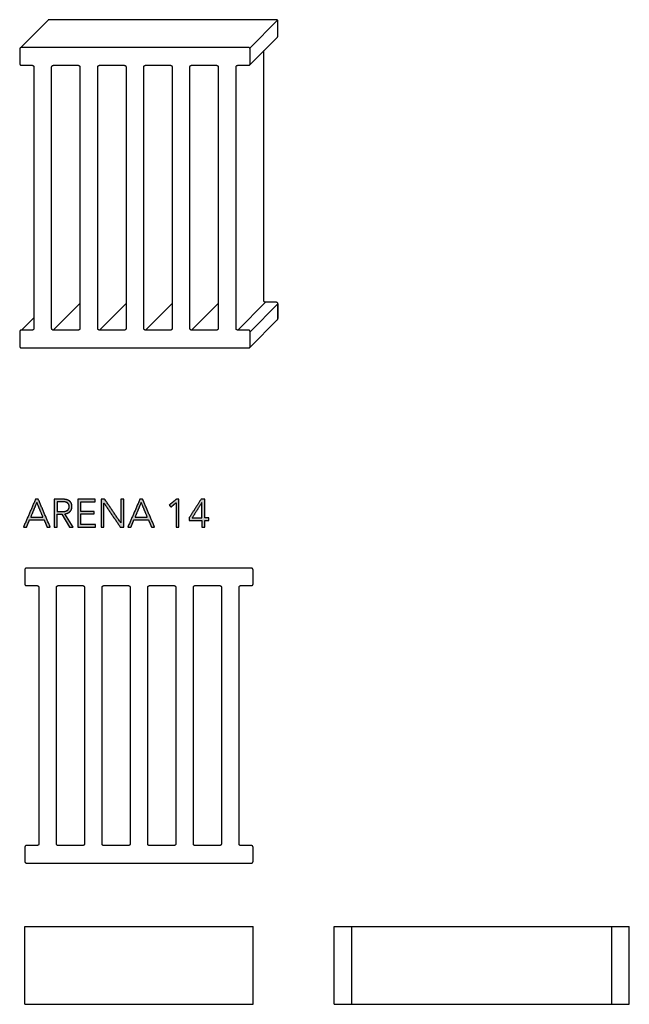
# Model space of a CAD drawing. Header units: millimetres. Extents: x 22718 to 26935, y -10434 to -9311.
# Tile 1 of 11: x 22718 to 23266, y -10434 to -9549. Entities that reach past the tile are written whole.
import ezdxf

# ---------------------------------------------------------------- set-up
doc = ezdxf.new("R2010")
doc.units = ezdxf.units.MM
for name, color, linetype, true_color in [('CERAMICA_FERRES', 7, 'Continuous', 0x000000), ('COTES_PLANOLS$Visible$Curves$Default', 7, 'Continuous', 0x000000), ('Default', 7, 'Continuous', 0x000000)]:
    doc.layers.add(name, color=color, linetype=linetype, true_color=true_color)

msp = doc.modelspace()

# ---------------------------------------------------------------- hatches: boundary and pattern name
at = {"layer": 'CERAMICA_FERRES'}
h = msp.add_hatch(color=256, dxfattribs=at)
h.paths.add_polyline_path([(22724.33, -10004.69), (22727.04, -9998.12), (22739.97, -9998.12), (22742.72, -10004.69), (22745.55, -10004.69), (22734.81, -9979.69), (22732.34, -9979.69), (22721.54, -10004.69)], flags=0)
h.paths.add_polyline_path([(22728, -9995.79), (22739.01, -9995.79), (22733.51, -9982.51)], flags=0)
h = msp.add_hatch(color=256, dxfattribs=at)
h.paths.add_polyline_path([(22756.56, -9979.69), (22749.22, -9979.69), (22749.22, -10004.69), (22751.76, -10004.69), (22751.76, -9993), (22756, -9993), (22762.92, -10004.69), (22766.03, -10004.69), (22758.72, -9992.79), (22759.06, -9992.75), (22759.23, -9992.72), (22759.39, -9992.7), (22759.56, -9992.67), (22759.72, -9992.63), (22759.88, -9992.6), (22760.04, -9992.56), (22760.2, -9992.52), (22760.36, -9992.47), (22760.51, -9992.43), (22760.66, -9992.38), (22760.82, -9992.33), (22760.97, -9992.27), (22761.11, -9992.21), (22761.26, -9992.15), (22761.41, -9992.09), (22761.55, -9992.02), (22761.69, -9991.96), (22761.82, -9991.89), (22761.96, -9991.81), (22762.09, -9991.74), (22762.22, -9991.66), (22762.35, -9991.57), (22762.47, -9991.49), (22762.59, -9991.4), (22762.71, -9991.31), (22762.83, -9991.22), (22762.94, -9991.13), (22763.06, -9991.03), (22763.17, -9990.93), (22763.27, -9990.83), (22763.38, -9990.72), (22763.48, -9990.62), (22763.58, -9990.51), (22763.68, -9990.4), (22763.77, -9990.28), (22763.86, -9990.16), (22763.95, -9990.05), (22764.03, -9989.92), (22764.12, -9989.8), (22764.19, -9989.67), (22764.27, -9989.55), (22764.35, -9989.42), (22764.42, -9989.28), (22764.49, -9989.15), (22764.55, -9989.01), (22764.62, -9988.87), (22764.68, -9988.73), (22764.73, -9988.58), (22764.78, -9988.44), (22764.83, -9988.29), (22764.88, -9988.14), (22764.92, -9987.99), (22764.95, -9987.83), (22764.99, -9987.68), (22765.01, -9987.52), (22765.04, -9987.36), (22765.06, -9987.2), (22765.08, -9987.04), (22765.09, -9986.87), (22765.1, -9986.7), (22765.11, -9986.53), (22765.11, -9986.36), (22765.11, -9986.13), (22765.1, -9985.91), (22765.09, -9985.69), (22765.07, -9985.48), (22765.05, -9985.27), (22765.02, -9985.06), (22764.99, -9984.86), (22764.95, -9984.67), (22764.91, -9984.48), (22764.86, -9984.29), (22764.81, -9984.1), (22764.75, -9983.93), (22764.69, -9983.75), (22764.62, -9983.58), (22764.59, -9983.5), (22764.55, -9983.42), (22764.51, -9983.33), (22764.47, -9983.25), (22764.39, -9983.1), (22764.31, -9982.94), (22764.22, -9982.79), (22764.12, -9982.65), (22764.03, -9982.51), (22763.93, -9982.37), (22763.82, -9982.23), (22763.71, -9982.1), (22763.6, -9981.98), (22763.48, -9981.85), (22763.36, -9981.73), (22763.23, -9981.62), (22763.1, -9981.5), (22762.97, -9981.4), (22762.83, -9981.29), (22762.69, -9981.19), (22762.55, -9981.09), (22762.4, -9981), (22762.25, -9980.91), (22762.09, -9980.82), (22761.93, -9980.74), (22761.77, -9980.66), (22761.61, -9980.58), (22761.44, -9980.51), (22761.27, -9980.44), (22761.09, -9980.37), (22760.91, -9980.31), (22760.73, -9980.25), (22760.55, -9980.19), (22760.36, -9980.14), (22760.17, -9980.09), (22759.97, -9980.04), (22759.57, -9979.96), (22759.17, -9979.89), (22758.76, -9979.83), (22758.33, -9979.78), (22757.9, -9979.74), (22757.47, -9979.71), (22757.02, -9979.69)], flags=0)
h.paths.add_polyline_path([(22756.18, -9990.81), (22756.55, -9990.81), (22756.92, -9990.79), (22757.28, -9990.77), (22757.62, -9990.74), (22757.96, -9990.7), (22758.28, -9990.65), (22758.59, -9990.6), (22758.75, -9990.57), (22758.89, -9990.53), (22759.04, -9990.5), (22759.19, -9990.46), (22759.33, -9990.42), (22759.46, -9990.38), (22759.6, -9990.33), (22759.73, -9990.29), (22759.86, -9990.24), (22759.99, -9990.19), (22760.11, -9990.13), (22760.24, -9990.08), (22760.35, -9990.02), (22760.47, -9989.96), (22760.58, -9989.9), (22760.69, -9989.83), (22760.8, -9989.77), (22760.91, -9989.7), (22761.01, -9989.63), (22761.11, -9989.56), (22761.2, -9989.48), (22761.3, -9989.4), (22761.39, -9989.32), (22761.47, -9989.24), (22761.55, -9989.16), (22761.63, -9989.07), (22761.71, -9988.99), (22761.78, -9988.9), (22761.85, -9988.8), (22761.92, -9988.71), (22761.98, -9988.61), (22762.04, -9988.51), (22762.1, -9988.41), (22762.15, -9988.31), (22762.2, -9988.2), (22762.25, -9988.1), (22762.29, -9987.99), (22762.33, -9987.87), (22762.37, -9987.76), (22762.41, -9987.64), (22762.44, -9987.53), (22762.46, -9987.4), (22762.49, -9987.28), (22762.51, -9987.16), (22762.53, -9987.03), (22762.54, -9986.9), (22762.55, -9986.77), (22762.56, -9986.64), (22762.57, -9986.5), (22762.57, -9986.36), (22762.57, -9986.21), (22762.56, -9986.06), (22762.55, -9985.91), (22762.54, -9985.77), (22762.52, -9985.63), (22762.5, -9985.49), (22762.48, -9985.36), (22762.45, -9985.22), (22762.42, -9985.09), (22762.39, -9984.97), (22762.35, -9984.85), (22762.31, -9984.73), (22762.29, -9984.67), (22762.26, -9984.61), (22762.24, -9984.55), (22762.22, -9984.5), (22762.19, -9984.44), (22762.16, -9984.39), (22762.14, -9984.33), (22762.11, -9984.28), (22762.05, -9984.17), (22761.99, -9984.07), (22761.92, -9983.97), (22761.86, -9983.87), (22761.79, -9983.78), (22761.71, -9983.69), (22761.64, -9983.6), (22761.56, -9983.51), (22761.48, -9983.43), (22761.4, -9983.34), (22761.31, -9983.26), (22761.22, -9983.19), (22761.13, -9983.11), (22761.03, -9983.04), (22760.94, -9982.97), (22760.84, -9982.9), (22760.73, -9982.84), (22760.63, -9982.77), (22760.52, -9982.71), (22760.41, -9982.65), (22760.29, -9982.6), (22760.18, -9982.54), (22760.06, -9982.49), (22759.94, -9982.44), (22759.81, -9982.4), (22759.68, -9982.35), (22759.55, -9982.31), (22759.42, -9982.27), (22759.28, -9982.23), (22759.15, -9982.19), (22759, -9982.16), (22758.86, -9982.12), (22758.56, -9982.07), (22758.26, -9982.02), (22757.95, -9981.97), (22757.63, -9981.94), (22757.31, -9981.91), (22756.97, -9981.89), (22756.63, -9981.88), (22756.28, -9981.88), (22751.76, -9981.88), (22751.76, -9990.81)], flags=0)
for points in [[(22772.91, -10002.43), (22772.91, -9992.79), (22785.02, -9992.79), (22785.02, -9990.56), (22772.91, -9990.56), (22772.91, -9981.95), (22785.87, -9981.95), (22785.87, -9979.69), (22770.37, -9979.69), (22770.37, -10004.69), (22786.3, -10004.69), (22786.3, -10002.43)], [(22809, -10000.98), (22794.45, -9979.69), (22791.27, -9979.69), (22791.27, -10004.69), (22793.82, -10004.69), (22793.82, -9983.18), (22793.89, -9983.18), (22808.44, -10004.69), (22811.61, -10004.69), (22811.61, -9979.69), (22809.07, -9979.69), (22809.07, -10000.98)], [(22861.12, -10004.69), (22861.12, -9979.69), (22858.86, -9979.69), (22852.5, -9984.91), (22854.06, -9986.68), (22858.58, -9982.83), (22858.58, -10004.69)]]:
    msp.add_hatch(color=256, dxfattribs=at).paths.add_polyline_path(points, flags=0)
h = msp.add_hatch(color=256, dxfattribs=at)
h.paths.add_polyline_path([(22818.08, -10004.69), (22820.79, -9998.12), (22833.72, -9998.12), (22836.47, -10004.69), (22839.3, -10004.69), (22828.56, -9979.69), (22826.09, -9979.69), (22815.29, -10004.69)], flags=0)
h.paths.add_polyline_path([(22821.75, -9995.79), (22832.76, -9995.79), (22827.26, -9982.51)], flags=0)
h = msp.add_hatch(color=256, dxfattribs=at)
h.paths.add_polyline_path([(22884.35, -9996.43), (22884.35, -9979.69), (22881.03, -9979.69), (22870.44, -9996.18), (22870.44, -9998.65), (22881.88, -9998.65), (22881.88, -10004.69), (22884.35, -10004.69), (22884.35, -9998.65), (22888.03, -9998.65), (22888.03, -9996.43)], flags=0)
h.paths.add_polyline_path([(22881.88, -9982.55), (22881.81, -9982.55), (22873.09, -9996.43), (22881.88, -9996.43)], flags=0)

# ---------------------------------------------------------------- linework, layer by layer
for p, q in [((22756.56, -9979.69), (22749.22, -9979.69)), ((22749.22, -9979.69), (22749.22, -10004.69)), ((22756.28, -9981.88), (22751.76, -9981.88)), ((22751.76, -9981.88), (22751.76, -9990.81)), ((22751.76, -9990.81), (22756.18, -9990.81)), ((22751.76, -10004.69), (22751.76, -9993)), ((22751.76, -9993), (22756, -9993)), ((22756, -9993), (22762.92, -10004.69)), ((22766.03, -10004.69), (22758.72, -9992.79)), ((22749.22, -10004.69), (22751.76, -10004.69)), ((22762.92, -10004.69), (22766.03, -10004.69))]:
    msp.add_line(p, q, dxfattribs=at)
for points in [[(22732.34, -9979.69), (22726.94, -9992.19), (22721.54, -10004.69)], [(22734.81, -9979.69), (22733.58, -9979.69), (22732.34, -9979.69)], [(22745.55, -10004.69), (22740.18, -9992.19), (22734.81, -9979.69)], [(22785.87, -9979.69), (22778.12, -9979.69), (22770.37, -9979.69)], [(22770.37, -9979.69), (22770.37, -9992.19), (22770.37, -10004.69)], [(22785.87, -9981.95), (22785.87, -9980.82), (22785.87, -9979.69)], [(22794.45, -9979.69), (22792.86, -9979.69), (22791.27, -9979.69)], [(22791.27, -9979.69), (22791.27, -9992.19), (22791.27, -10004.69)], [(22809, -10000.98), (22801.73, -9990.33), (22794.45, -9979.69)], [(22811.61, -9979.69), (22810.34, -9979.69), (22809.07, -9979.69)], [(22809.07, -9979.69), (22809.07, -9990.33), (22809.07, -10000.98)], [(22811.61, -10004.69), (22811.61, -9992.19), (22811.61, -9979.69)], [(22826.09, -9979.69), (22820.69, -9992.19), (22815.29, -10004.69)], [(22828.56, -9979.69), (22827.33, -9979.69), (22826.09, -9979.69)], [(22839.3, -10004.69), (22833.93, -9992.19), (22828.56, -9979.69)], [(22858.86, -9979.69), (22855.68, -9982.3), (22852.5, -9984.91)], [(22861.12, -9979.69), (22859.99, -9979.69), (22858.86, -9979.69)], [(22861.12, -10004.69), (22861.12, -9992.19), (22861.12, -9979.69)], [(22881.03, -9979.69), (22875.74, -9987.93), (22870.44, -9996.18)], [(22884.35, -9979.69), (22882.69, -9979.69), (22881.03, -9979.69)], [(22884.35, -9996.43), (22884.35, -9988.06), (22884.35, -9979.69)], [(22733.51, -9982.51), (22730.75, -9989.15), (22728, -9995.79)], [(22739.01, -9995.79), (22736.26, -9989.15), (22733.51, -9982.51)], [(22772.91, -9990.56), (22772.91, -9986.26), (22772.91, -9981.95)], [(22772.91, -9981.95), (22779.39, -9981.95), (22785.87, -9981.95)], [(22793.82, -10004.69), (22793.82, -9993.94), (22793.82, -9983.18)], [(22793.82, -9983.18), (22793.85, -9983.18), (22793.89, -9983.18)], [(22793.89, -9983.18), (22801.16, -9993.94), (22808.44, -10004.69)], [(22827.26, -9982.51), (22824.5, -9989.15), (22821.75, -9995.79)], [(22832.76, -9995.79), (22830.01, -9989.15), (22827.26, -9982.51)], [(22852.5, -9984.91), (22853.28, -9985.8), (22854.06, -9986.68)], [(22854.06, -9986.68), (22856.32, -9984.76), (22858.58, -9982.83)], [(22858.58, -9982.83), (22858.58, -9993.76), (22858.58, -10004.69)], [(22881.81, -9982.55), (22877.45, -9989.49), (22873.09, -9996.43)], [(22881.88, -9982.55), (22881.85, -9982.55), (22881.81, -9982.55)], [(22881.88, -9996.43), (22881.88, -9989.49), (22881.88, -9982.55)], [(22724.33, -10004.69), (22725.69, -10001.4), (22727.04, -9998.12)], [(22727.04, -9998.12), (22733.51, -9998.12), (22739.97, -9998.12)], [(22728, -9995.79), (22733.51, -9995.79), (22739.01, -9995.79)], [(22739.97, -9998.12), (22741.35, -10001.4), (22742.72, -10004.69)], [(22785.02, -9990.56), (22778.97, -9990.56), (22772.91, -9990.56)], [(22772.91, -10002.43), (22772.91, -9997.61), (22772.91, -9992.79)], [(22772.91, -9992.79), (22778.97, -9992.79), (22785.02, -9992.79)], [(22785.02, -9992.79), (22785.02, -9991.68), (22785.02, -9990.56)], [(22818.08, -10004.69), (22819.44, -10001.4), (22820.79, -9998.12)], [(22820.79, -9998.12), (22827.26, -9998.12), (22833.72, -9998.12)], [(22821.75, -9995.79), (22827.26, -9995.79), (22832.76, -9995.79)], [(22833.72, -9998.12), (22835.1, -10001.4), (22836.47, -10004.69)], [(22870.44, -9996.18), (22870.44, -9997.41), (22870.44, -9998.65)], [(22870.44, -9998.65), (22876.16, -9998.65), (22881.88, -9998.65)], [(22873.09, -9996.43), (22877.49, -9996.43), (22881.88, -9996.43)], [(22881.88, -9998.65), (22881.88, -10001.67), (22881.88, -10004.69)], [(22888.03, -9996.43), (22886.19, -9996.43), (22884.35, -9996.43)], [(22884.35, -10004.69), (22884.35, -10001.67), (22884.35, -9998.65)], [(22884.35, -9998.65), (22886.19, -9998.65), (22888.03, -9998.65)], [(22888.03, -9998.65), (22888.03, -9997.54), (22888.03, -9996.43)], [(22721.54, -10004.69), (22722.93, -10004.69), (22724.33, -10004.69)], [(22742.72, -10004.69), (22744.13, -10004.69), (22745.55, -10004.69)], [(22770.37, -10004.69), (22778.33, -10004.69), (22786.3, -10004.69)], [(22786.3, -10002.43), (22779.6, -10002.43), (22772.91, -10002.43)], [(22786.3, -10004.69), (22786.3, -10003.56), (22786.3, -10002.43)], [(22791.27, -10004.69), (22792.55, -10004.69), (22793.82, -10004.69)], [(22808.44, -10004.69), (22810.02, -10004.69), (22811.61, -10004.69)], [(22809.07, -10000.98), (22809.04, -10000.98), (22809, -10000.98)], [(22815.29, -10004.69), (22816.68, -10004.69), (22818.08, -10004.69)], [(22836.47, -10004.69), (22837.88, -10004.69), (22839.3, -10004.69)], [(22858.58, -10004.69), (22859.85, -10004.69), (22861.12, -10004.69)], [(22881.88, -10004.69), (22883.12, -10004.69), (22884.35, -10004.69)]]:
    msp.add_open_spline(points, degree=2, dxfattribs=at)
for points, knots in [([(22758.72, -9992.79), (22760.1, -9992.65), (22761.26, -9992.15), (22762.43, -9991.66), (22763.27, -9990.83), (22764.12, -9990), (22764.62, -9988.87), (22765.11, -9987.74), (22765.11, -9986.36), (22765.11, -9984.53), (22764.47, -9983.25), (22763.84, -9981.98), (22762.69, -9981.19), (22761.54, -9980.39), (22759.97, -9980.04), (22758.4, -9979.69), (22756.56, -9979.69)], [-16, -16, -16, -15, -15, -14, -14, -13, -13, -12, -12, -11, -11, -10, -10, -9, -9, -8, -8, -8]), ([(22756.18, -9990.81), (22759.25, -9990.81), (22760.91, -9989.7), (22762.57, -9988.59), (22762.57, -9986.36), (22762.57, -9985.13), (22762.11, -9984.28), (22761.65, -9983.43), (22760.84, -9982.9), (22760.02, -9982.37), (22758.86, -9982.12), (22757.69, -9981.88), (22756.28, -9981.88)], [1, 1, 1, 2, 2, 3, 3, 4, 4, 5, 5, 6, 6, 7, 7, 7])]:
    msp.add_open_spline(points, degree=2, knots=knots, dxfattribs=at)
at = {"layer": 'COTES_PLANOLS$Visible$Curves$Default'}
for points in [[(22722.72, -10433.6), (22722.72, -10363.6)], [(22722.72, -10363.6), (22722.72, -10363.6), (22722.72, -10363.6), (22722.72, -10363.6), (22722.72, -10363.6), (22722.73, -10363.6), (22722.75, -10363.6), (22722.83, -10363.6), (22723.16, -10363.6), (22724.21, -10363.6)], [(22724.21, -10363.6), (22926.24, -10363.6)], [(22926.24, -10363.6), (22927.29, -10363.6), (22927.62, -10363.6), (22927.7, -10363.6), (22927.71, -10363.6), (22927.72, -10363.6), (22927.72, -10363.6), (22927.72, -10363.6), (22927.72, -10363.6), (22927.72, -10363.6)], [(22927.72, -10433.6), (22927.72, -10363.6)], [(23000.69, -10363.6), (23000.69, -10363.6), (23000.69, -10363.6), (23000.69, -10363.6), (23000.69, -10363.6), (23000.7, -10363.6), (23000.71, -10363.6), (23000.79, -10363.6), (23001.12, -10363.6), (23002.16, -10363.6)], [(23000.69, -10433.6), (23000.69, -10363.6)], [(23002.16, -10363.6), (23014.92, -10363.6)], [(23014.92, -10363.6), (23016.39, -10363.6)], [(23016.39, -10433.6), (23016.39, -10363.6)], [(23016.39, -10363.6), (23016.39, -10363.6), (23016.39, -10363.6), (23016.39, -10363.6), (23016.4, -10363.6), (23016.4, -10363.6), (23016.42, -10363.6), (23016.5, -10363.6), (23016.82, -10363.6), (23017.87, -10363.6)], [(23017.87, -10363.6), (23248.51, -10363.6)], [(23248.51, -10363.6), (23249.55, -10363.6), (23249.88, -10363.6), (23249.96, -10363.6), (23249.98, -10363.6), (23249.98, -10363.6), (23249.99, -10363.6), (23249.99, -10363.6), (23249.99, -10363.6), (23249.99, -10363.6)], [(23249.99, -10363.6), (23251.46, -10363.6)], [(23249.99, -10433.6), (23249.99, -10363.6)], [(23251.46, -10363.6), (23264.22, -10363.6)], [(23264.22, -10363.6), (23265.26, -10363.6), (23265.59, -10363.6), (23265.67, -10363.6), (23265.68, -10363.6), (23265.69, -10363.6), (23265.69, -10363.6), (23265.69, -10363.6), (23265.69, -10363.6), (23265.69, -10363.6)], [(23265.69, -10433.6), (23265.69, -10363.6)], [(22722.72, -10433.6), (22722.72, -10433.6), (22722.72, -10433.6), (22722.72, -10433.6), (22722.72, -10433.6), (22722.73, -10433.6), (22722.75, -10433.6), (22722.83, -10433.6), (22723.16, -10433.6), (22724.21, -10433.6)], [(22724.21, -10433.6), (22926.24, -10433.6)], [(22926.24, -10433.6), (22927.72, -10433.6)], [(23000.69, -10433.6), (23000.69, -10433.6), (23000.69, -10433.6), (23000.69, -10433.6), (23000.69, -10433.6), (23000.7, -10433.6), (23000.71, -10433.6), (23000.79, -10433.6), (23001.12, -10433.6), (23002.16, -10433.6)], [(23002.16, -10433.6), (23014.92, -10433.6)], [(23014.92, -10433.6), (23015.96, -10433.6), (23016.29, -10433.6), (23016.37, -10433.6), (23016.39, -10433.6), (23016.39, -10433.6), (23016.39, -10433.6), (23016.39, -10433.6), (23016.39, -10433.6), (23016.39, -10433.6)], [(23016.39, -10433.6), (23016.39, -10433.6), (23016.39, -10433.6), (23016.39, -10433.6), (23016.4, -10433.6), (23016.4, -10433.6), (23016.42, -10433.6), (23016.5, -10433.6), (23016.82, -10433.6), (23017.87, -10433.6)], [(23017.87, -10433.6), (23248.51, -10433.6)], [(23248.51, -10433.6), (23249.55, -10433.6), (23249.88, -10433.6), (23249.96, -10433.6), (23249.98, -10433.6), (23249.98, -10433.6), (23249.99, -10433.6), (23249.99, -10433.6), (23249.99, -10433.6), (23249.99, -10433.6)], [(23249.99, -10433.6), (23251.46, -10433.6)], [(23251.46, -10433.6), (23264.22, -10433.6)], [(23264.22, -10433.6), (23265.26, -10433.6), (23265.59, -10433.6), (23265.67, -10433.6), (23265.68, -10433.6), (23265.69, -10433.6), (23265.69, -10433.6), (23265.69, -10433.6), (23265.69, -10433.6), (23265.69, -10433.6)]]:
    msp.add_lwpolyline(points, dxfattribs=at)
for points, weights in [([(22724.21, -10041.63), (22722.72, -10041.63), (22722.72, -10043.1)], [1, 0.707106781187, 1]), ([(22927.72, -10043.1), (22927.72, -10041.63), (22926.24, -10041.63)], [1, 0.707106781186, 1]), ([(22722.72, -10055.86), (22722.72, -10057.33), (22724.21, -10057.33)], [1, 0.707106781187, 1]), ([(22733.81, -10057.33), (22735.3, -10057.33), (22735.3, -10058.8)], [1, 0.707106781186, 1]), ([(22751.14, -10058.8), (22751.14, -10057.33), (22752.63, -10057.33)], [1, 0.707106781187, 1]), ([(22774.81, -10057.33), (22776.3, -10057.33), (22776.3, -10058.8)], [1, 0.707106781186, 1]), ([(22792.14, -10058.8), (22792.14, -10057.33), (22793.63, -10057.33)], [1, 0.707106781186, 1]), ([(22815.81, -10057.33), (22817.3, -10057.33), (22817.3, -10058.8)], [1, 0.707106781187, 1]), ([(22833.14, -10058.8), (22833.14, -10057.33), (22834.63, -10057.33)], [1, 0.707106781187, 1]), ([(22856.81, -10057.33), (22858.3, -10057.33), (22858.3, -10058.8)], [1, 0.707106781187, 1]), ([(22874.14, -10058.8), (22874.14, -10057.33), (22875.63, -10057.33)], [1, 0.707106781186, 1]), ([(22897.81, -10057.33), (22899.3, -10057.33), (22899.3, -10058.8)], [1, 0.707106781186, 1]), ([(22915.14, -10058.8), (22915.14, -10057.33), (22916.63, -10057.33)], [1, 0.707106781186, 1]), ([(22926.24, -10057.33), (22927.72, -10057.33), (22927.72, -10055.86)], [1, 0.707106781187, 1]), ([(22724.21, -10290.92), (22722.72, -10290.92), (22722.72, -10292.39)], [1, 0.707106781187, 1]), ([(22735.3, -10289.45), (22735.3, -10290.92), (22733.81, -10290.92)], [1, 0.707106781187, 1]), ([(22752.63, -10290.92), (22751.14, -10290.92), (22751.14, -10289.45)], [1, 0.707106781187, 1]), ([(22776.3, -10289.45), (22776.3, -10290.92), (22774.81, -10290.92)], [1, 0.707106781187, 1]), ([(22793.63, -10290.92), (22792.14, -10290.92), (22792.14, -10289.45)], [1, 0.707106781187, 1]), ([(22817.3, -10289.45), (22817.3, -10290.92), (22815.81, -10290.92)], [1, 0.707106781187, 1]), ([(22834.63, -10290.92), (22833.14, -10290.92), (22833.14, -10289.45)], [1, 0.707106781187, 1]), ([(22858.3, -10289.45), (22858.3, -10290.92), (22856.81, -10290.92)], [1, 0.707106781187, 1]), ([(22875.63, -10290.92), (22874.14, -10290.92), (22874.14, -10289.45)], [1, 0.707106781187, 1]), ([(22899.3, -10289.45), (22899.3, -10290.92), (22897.81, -10290.92)], [1, 0.707106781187, 1]), ([(22916.63, -10290.92), (22915.14, -10290.92), (22915.14, -10289.45)], [1, 0.707106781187, 1]), ([(22927.72, -10292.39), (22927.72, -10290.92), (22926.24, -10290.92)], [1, 0.707106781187, 1]), ([(22722.72, -10305.15), (22722.72, -10306.63), (22724.21, -10306.63)], [1, 0.707106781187, 1]), ([(22926.24, -10306.63), (22927.72, -10306.63), (22927.72, -10305.15)], [1, 0.707106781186, 1])]:
    msp.add_rational_spline(points, weights, degree=2, dxfattribs=at)
for points in [[(22722.72, -10043.1), (22722.72, -10049.48), (22722.72, -10055.86)], [(22926.24, -10041.63), (22825.22, -10041.63), (22724.21, -10041.63)], [(22927.72, -10055.86), (22927.72, -10049.48), (22927.72, -10043.1)], [(22724.21, -10057.33), (22729.01, -10057.33), (22733.81, -10057.33)], [(22735.3, -10058.8), (22735.3, -10174.13), (22735.3, -10289.45)], [(22751.14, -10289.45), (22751.14, -10174.13), (22751.14, -10058.8)], [(22752.63, -10057.33), (22763.72, -10057.33), (22774.81, -10057.33)], [(22776.3, -10058.8), (22776.3, -10174.13), (22776.3, -10289.45)], [(22792.14, -10289.45), (22792.14, -10174.13), (22792.14, -10058.8)], [(22793.63, -10057.33), (22804.72, -10057.33), (22815.81, -10057.33)], [(22817.3, -10058.8), (22817.3, -10174.13), (22817.3, -10289.45)], [(22833.14, -10289.45), (22833.14, -10174.13), (22833.14, -10058.8)], [(22834.63, -10057.33), (22845.72, -10057.33), (22856.81, -10057.33)], [(22858.3, -10058.8), (22858.3, -10174.13), (22858.3, -10289.45)], [(22874.14, -10289.45), (22874.14, -10174.13), (22874.14, -10058.8)], [(22875.63, -10057.33), (22886.72, -10057.33), (22897.81, -10057.33)], [(22899.3, -10058.8), (22899.3, -10174.13), (22899.3, -10289.45)], [(22915.14, -10289.45), (22915.14, -10174.13), (22915.14, -10058.8)], [(22916.63, -10057.33), (22921.43, -10057.33), (22926.24, -10057.33)], [(22733.81, -10290.92), (22729.01, -10290.92), (22724.21, -10290.92)], [(22774.81, -10290.92), (22763.72, -10290.92), (22752.63, -10290.92)], [(22815.81, -10290.92), (22804.72, -10290.92), (22793.63, -10290.92)], [(22856.81, -10290.92), (22845.72, -10290.92), (22834.63, -10290.92)], [(22897.81, -10290.92), (22886.72, -10290.92), (22875.63, -10290.92)], [(22926.24, -10290.92), (22921.43, -10290.92), (22916.63, -10290.92)], [(22722.72, -10292.39), (22722.72, -10298.77), (22722.72, -10305.15)], [(22927.72, -10305.15), (22927.72, -10298.77), (22927.72, -10292.39)], [(22724.21, -10306.63), (22825.22, -10306.63), (22926.24, -10306.63)]]:
    msp.add_open_spline(points, degree=2, dxfattribs=at)
at = {"layer": 'Default', "color": 18, "lineweight": -3, "true_color": 0x000000}
for p, q in [((22743.58, -9549.16), (22718.58, -9574.16)), ((22924.7, -9589.28), (22949.7, -9564.28)), ((22924.7, -9843.28), (22949.7, -9818.28))]:
    msp.add_line(p, q, dxfattribs=at)
at = {"layer": 'Default'}
for p, q in [((22924.7, -9574.16), (22949.7, -9549.16)), ((22748.34, -9827.72), (22772.24, -9803.82)), ((22789.74, -9827.72), (22813.64, -9803.82)), ((22831.14, -9827.72), (22855.04, -9803.82)), ((22872.54, -9827.72), (22896.44, -9803.82)), ((22913.94, -9827.72), (22938.94, -9802.72)), ((22719.64, -9827.72), (22730.84, -9816.52))]:
    msp.add_line(p, q, dxfattribs=at)
at = {"layer": 'Default', "color": 18, "lineweight": -3, "true_color": 0x000000}
msp.add_lwpolyline([(22937.44, -9801.22), (22937.44, -9608.06), (22937.44, -9576.54)], dxfattribs=at)
at = {"layer": 'Default'}
msp.add_lwpolyline([(22925.14, -9829.22), (22950.14, -9804.22), (22950.14, -9817.22)], dxfattribs=at)
at = {"layer": 'Default', "color": 18, "lineweight": -3, "true_color": 0x000000}
for points, weights in [([(22744.64, -9548.72), (22744.02, -9548.72), (22743.58, -9549.16)], [1, 0.853552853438, 0.853553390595]), ([(22950.14, -9550.22), (22950.14, -9548.72), (22948.64, -9548.72)], [1, 0.707106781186, 1]), ([(22949.7, -9564.28), (22950.14, -9563.84), (22950.14, -9563.22)], [0.853553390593, 0.853553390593, 1]), ([(22719.64, -9573.72), (22718.14, -9573.72), (22718.14, -9575.22)], [1, 0.707106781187, 1]), ([(22925.14, -9575.22), (22925.14, -9573.72), (22923.64, -9573.72)], [1, 0.707106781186, 1]), ([(22718.14, -9588.22), (22718.14, -9589.72), (22719.64, -9589.72)], [1, 0.707106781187, 1]), ([(22729.34, -9589.72), (22730.84, -9589.72), (22730.84, -9591.22)], [1, 0.707106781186, 1]), ([(22746.84, -9591.22), (22746.84, -9589.72), (22748.34, -9589.72)], [1, 0.707106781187, 1]), ([(22770.74, -9589.72), (22772.24, -9589.72), (22772.24, -9591.22)], [1, 0.707106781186, 1]), ([(22788.24, -9591.22), (22788.24, -9589.72), (22789.74, -9589.72)], [1, 0.707106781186, 1]), ([(22812.14, -9589.72), (22813.64, -9589.72), (22813.64, -9591.22)], [1, 0.707106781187, 1]), ([(22829.64, -9591.22), (22829.64, -9589.72), (22831.14, -9589.72)], [1, 0.707106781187, 1]), ([(22853.54, -9589.72), (22855.04, -9589.72), (22855.04, -9591.22)], [1, 0.707106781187, 1]), ([(22871.04, -9591.22), (22871.04, -9589.72), (22872.54, -9589.72)], [1, 0.707106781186, 1]), ([(22894.94, -9589.72), (22896.44, -9589.72), (22896.44, -9591.22)], [1, 0.707106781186, 1]), ([(22912.44, -9591.22), (22912.44, -9589.72), (22913.94, -9589.72)], [1, 0.707106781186, 1]), ([(22923.64, -9589.72), (22925.14, -9589.72), (22925.14, -9588.22)], [1, 0.707106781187, 1]), ([(22938.94, -9802.72), (22937.44, -9802.72), (22937.44, -9801.22)], [1, 0.707106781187, 1]), ([(22950.14, -9804.22), (22950.14, -9802.72), (22948.64, -9802.72)], [1, 0.707106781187, 1]), ([(22949.7, -9818.28), (22950.14, -9817.84), (22950.14, -9817.22)], [0.853553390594, 0.853553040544, 1]), ([(22719.64, -9827.72), (22718.14, -9827.72), (22718.14, -9829.22)], [1, 0.707106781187, 1]), ([(22730.84, -9826.22), (22730.84, -9827.72), (22729.34, -9827.72)], [1, 0.707106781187, 1]), ([(22748.34, -9827.72), (22746.84, -9827.72), (22746.84, -9826.22)], [1, 0.707106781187, 1]), ([(22772.24, -9826.22), (22772.24, -9827.72), (22770.74, -9827.72)], [1, 0.707106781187, 1]), ([(22789.74, -9827.72), (22788.24, -9827.72), (22788.24, -9826.22)], [1, 0.707106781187, 1]), ([(22813.64, -9826.22), (22813.64, -9827.72), (22812.14, -9827.72)], [1, 0.707106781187, 1]), ([(22831.14, -9827.72), (22829.64, -9827.72), (22829.64, -9826.22)], [1, 0.707106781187, 1]), ([(22855.04, -9826.22), (22855.04, -9827.72), (22853.54, -9827.72)], [1, 0.707106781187, 1]), ([(22872.54, -9827.72), (22871.04, -9827.72), (22871.04, -9826.22)], [1, 0.707106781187, 1]), ([(22896.44, -9826.22), (22896.44, -9827.72), (22894.94, -9827.72)], [1, 0.707106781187, 1]), ([(22913.94, -9827.72), (22912.44, -9827.72), (22912.44, -9826.22)], [1, 0.707106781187, 1]), ([(22925.14, -9829.22), (22925.14, -9827.72), (22923.64, -9827.72)], [1, 0.707106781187, 1]), ([(22718.14, -9842.22), (22718.14, -9843.72), (22719.64, -9843.72)], [1, 0.707106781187, 1]), ([(22923.64, -9843.72), (22925.14, -9843.72), (22925.14, -9842.22)], [1, 0.707106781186, 1])]:
    msp.add_rational_spline(points, weights, degree=2, dxfattribs=at)
for points in [[(22948.64, -9548.72), (22846.64, -9548.72), (22744.64, -9548.72)], [(22950.14, -9563.22), (22950.14, -9556.72), (22950.14, -9550.22)], [(22923.64, -9573.72), (22821.64, -9573.72), (22719.64, -9573.72)], [(22718.14, -9575.22), (22718.14, -9581.72), (22718.14, -9588.22)], [(22925.14, -9588.22), (22925.14, -9581.72), (22925.14, -9575.22)], [(22719.64, -9589.72), (22724.49, -9589.72), (22729.34, -9589.72)], [(22730.84, -9591.22), (22730.84, -9708.72), (22730.84, -9826.22)], [(22746.84, -9826.22), (22746.84, -9708.72), (22746.84, -9591.22)], [(22748.34, -9589.72), (22759.54, -9589.72), (22770.74, -9589.72)], [(22772.24, -9591.22), (22772.24, -9708.72), (22772.24, -9826.22)], [(22788.24, -9826.22), (22788.24, -9708.72), (22788.24, -9591.22)], [(22789.74, -9589.72), (22800.94, -9589.72), (22812.14, -9589.72)], [(22813.64, -9591.22), (22813.64, -9708.72), (22813.64, -9826.22)], [(22829.64, -9826.22), (22829.64, -9708.72), (22829.64, -9591.22)], [(22831.14, -9589.72), (22842.34, -9589.72), (22853.54, -9589.72)], [(22855.04, -9591.22), (22855.04, -9708.72), (22855.04, -9826.22)], [(22871.04, -9826.22), (22871.04, -9708.72), (22871.04, -9591.22)], [(22872.54, -9589.72), (22883.74, -9589.72), (22894.94, -9589.72)], [(22896.44, -9591.22), (22896.44, -9708.72), (22896.44, -9826.22)], [(22912.44, -9826.22), (22912.44, -9708.72), (22912.44, -9591.22)], [(22913.94, -9589.72), (22918.79, -9589.72), (22923.64, -9589.72)], [(22948.64, -9802.72), (22943.79, -9802.72), (22938.94, -9802.72)], [(22950.14, -9817.22), (22950.14, -9810.72), (22950.14, -9804.22)], [(22718.14, -9829.22), (22718.14, -9835.72), (22718.14, -9842.22)], [(22729.34, -9827.72), (22724.49, -9827.72), (22719.64, -9827.72)], [(22770.74, -9827.72), (22759.54, -9827.72), (22748.34, -9827.72)], [(22812.14, -9827.72), (22800.94, -9827.72), (22789.74, -9827.72)], [(22853.54, -9827.72), (22842.34, -9827.72), (22831.14, -9827.72)], [(22894.94, -9827.72), (22883.74, -9827.72), (22872.54, -9827.72)], [(22923.64, -9827.72), (22918.79, -9827.72), (22913.94, -9827.72)], [(22925.14, -9842.22), (22925.14, -9835.72), (22925.14, -9829.22)], [(22719.64, -9843.72), (22821.64, -9843.72), (22923.64, -9843.72)]]:
    msp.add_open_spline(points, degree=2, dxfattribs=at)

doc.saveas('drawing.dxf')
